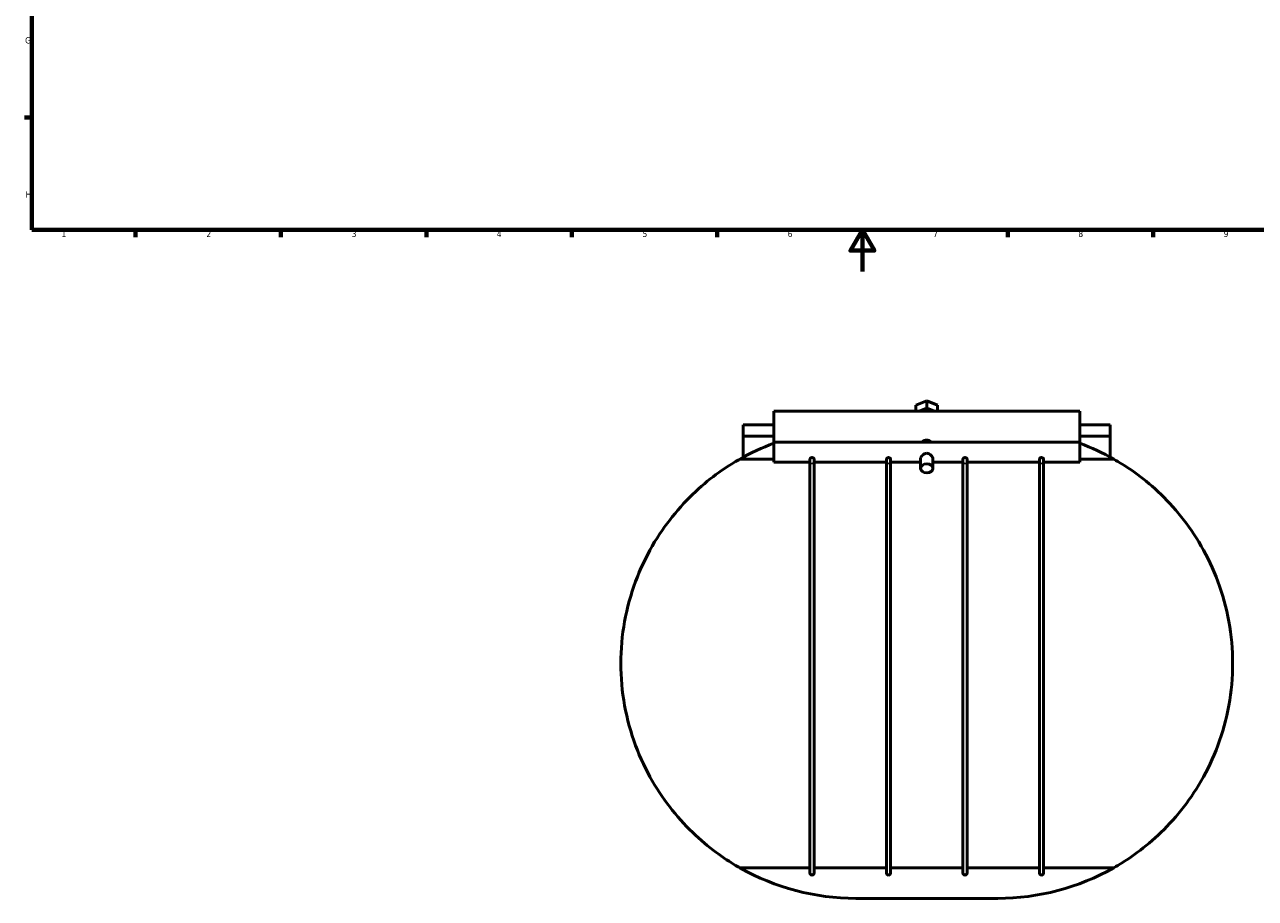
# Model space of a CAD drawing. Header units: millimetres. Extents: x -103 to 1023, y -302 to 1718.
# Tile 1 of 6: x 17 to 610, y -302 to 119. Entities that reach past the tile are written whole.
import ezdxf

# ---------------------------------------------------------------- set-up
doc = ezdxf.new("R2010")
doc.units = ezdxf.units.MM
for name, color, linetype, lineweight in [('Border (ANSI)', 7, 'Continuous', 70), ('Visible (ANSI)', 7, 'Continuous', 50), ('Visible Narrow (ANSI)', 7, 'Continuous', 35)]:
    doc.layers.add(name, color=color, linetype=linetype, lineweight=lineweight)
doc.styles.add('Note Text (ANSI)', font='tahoma.ttf')

# ---------------------------------------------------------------- blocks, each defined once
blk = doc.blocks.new('Borders Default Border')
at = {"layer": 'Border (ANSI)'}
for p, q in [((20, 74.25), (16.55, 74.25)), ((70.08, 20), (70.08, 16.55)), ((140.17, 20), (140.17, 16.55)), ((210.25, 20), (210.25, 16.55)), ((280.33, 20), (280.33, 16.55)), ((350.42, 20), (350.42, 16.55)), ((490.58, 20), (490.58, 16.55)), ((560.67, 20), (560.67, 16.55))]:
    blk.add_line(p, q, dxfattribs=at)
at = {"layer": 'Border (ANSI)', "flags": 128}
for points in [[(20, 20), (20, 574), (821, 574), (821, 20), (20, 20)], [(420.5, 0), (420.5, 20), (414.73, 10), (426.27, 10), (420.5, 20)]]:
    blk.add_lwpolyline(points, dxfattribs=at)
at = {"layer": 'Border (ANSI)', "char_height": 3.05, "attachment_point": 7, "style": 'Note Text (ANSI)'}
for s, insert in [('G', (16.81, 109.79)), ('H', (16.97, 35.6)), ('1', (34.35, 16.55)), ('2', (104.2, 16.55)), ('3', (174.26, 16.49)), ('4', (244.23, 16.55)), ('5', (314.48, 16.49)), ('6', (384.49, 16.49)), ('7', (454.6, 16.55)), ('8', (524.63, 16.48)), ('9', (594.7, 16.49))]:
    blk.add_mtext(s, dxfattribs=dict(at, insert=insert))

msp = doc.modelspace()

# ---------------------------------------------------------------- linework, layer by layer
at = {"layer": 'Visible (ANSI)'}
for p, q in [((446.34, -64.54), (451.536, -62.419)), ((446.34, -67.385), (446.34, -64.54)), ((451.536, -62.419), (456.732, -64.54)), ((451.536, -65.954), (451.536, -62.419)), ((456.732, -64.54), (456.732, -67.385)), ((377.786, -67.385), (377.786, -82.368)), ((377.786, -67.385), (525.286, -67.385)), ((451.536, -65.954), (448.031, -67.385)), ((455.041, -67.385), (451.536, -65.954)), ((525.286, -82.368), (525.286, -67.385)), ((377.786, -73.992), (363.036, -73.992)), ((363.036, -73.992), (363.036, -79.425)), ((540.036, -73.992), (525.286, -73.992)), ((540.036, -79.425), (540.036, -73.992)), ((363.036, -89.58), (363.036, -79.425)), ((377.786, -79.425), (363.036, -79.425)), ((377.786, -82.368), (377.786, -91.968)), ((377.786, -82.368), (525.286, -82.368)), ((540.036, -79.425), (525.286, -79.425)), ((525.286, -91.968), (525.286, -82.368)), ((540.036, -79.425), (540.036, -89.58)), ((377.786, -90.512), (361.362, -90.512)), ((377.786, -91.968), (395.223, -91.968)), ((395.223, -90.561), (395.223, -93.526)), ((395.223, -93.526), (395.223, -289.992)), ((397.223, -93.526), (397.223, -90.561)), ((397.223, -91.968), (432.098, -91.968)), ((397.223, -289.992), (397.223, -93.526)), ((432.098, -90.561), (432.098, -93.526)), ((432.098, -93.526), (432.098, -289.992)), ((434.098, -93.526), (434.098, -90.561)), ((434.098, -91.968), (448.536, -91.968)), ((434.098, -289.992), (434.098, -93.526)), ((448.536, -94.946), (448.536, -90.562)), ((454.536, -94.946), (454.536, -90.562)), ((454.536, -91.968), (468.973, -91.968)), ((468.973, -90.561), (468.973, -93.526)), ((468.973, -93.526), (468.973, -289.992)), ((470.973, -93.526), (470.973, -90.561)), ((470.973, -91.968), (505.848, -91.968)), ((470.973, -289.992), (470.973, -93.526)), ((505.848, -90.561), (505.848, -93.526)), ((505.848, -93.526), (505.848, -289.992)), ((507.848, -93.526), (507.848, -90.561)), ((507.848, -91.968), (525.286, -91.968)), ((507.848, -289.992), (507.848, -93.526)), ((541.709, -90.512), (525.286, -90.512)), ((361.362, -287.473), (395.223, -287.473)), ((397.223, -287.473), (432.098, -287.473)), ((434.098, -287.473), (468.973, -287.473)), ((470.973, -287.473), (505.848, -287.473)), ((507.848, -287.473), (541.709, -287.473)), ((485.783, -302.245), (417.289, -302.245))]:
    msp.add_line(p, q, dxfattribs=at)
for centre, radius, start, end in [((417.289, -188.992), 113.253, 110.414088, 119.591846), ((485.783, -188.992), 113.253, 60.408154, 69.585912), ((417.289, -188.992), 113.253, 240.408154, 270), ((396.223, -289.992), 1, 180, 0), ((433.098, -289.992), 1, 180, 0), ((469.973, -289.992), 1, 180, 0), ((485.783, -188.992), 113.253, 270, 299.591846), ((506.848, -289.992), 1, 180, 0)]:
    msp.add_arc(centre, radius, start, end, dxfattribs=at)
msp.add_ellipse((451.536, -94.946), major_axis=(3, 0), ratio=0.7071068, dxfattribs=at)
for points, knots in [([(449.148, -82.368), (449.231, -82.275), (449.321, -82.187), (449.68, -81.876), (450.015, -81.667), (450.753, -81.385), (451.156, -81.312), (451.536, -81.312), (451.915, -81.312), (452.318, -81.385), (453.057, -81.667), (453.392, -81.876), (453.751, -82.187), (453.841, -82.275), (453.924, -82.368)], [1.55330104, 1.55330104, 1.55330104, 1.55330104, 1.59363861, 1.59363861, 1.70749294, 1.70749294, 1.82134726, 1.82134726, 1.82134726, 1.93520159, 1.93520159, 2.04905591, 2.04905591, 2.08939349, 2.08939349, 2.08939349, 2.08939349]), ([(448.536, -90.562), (448.536, -90.287), (448.616, -89.963), (448.926, -89.312), (449.155, -88.986), (449.676, -88.436), (450.006, -88.173), (450.739, -87.801), (451.144, -87.696), (451.536, -87.696)], [1.40367284, 1.40367284, 1.40367284, 1.40367284, 1.52018155, 1.52018155, 1.63669026, 1.63669026, 1.75412702, 1.75412702, 1.87156378, 1.87156378, 1.87156378, 1.87156378]), ([(451.536, -87.696), (451.927, -87.696), (452.333, -87.801), (453.066, -88.173), (453.396, -88.436), (453.917, -88.986), (454.146, -89.312), (454.456, -89.963), (454.536, -90.287), (454.536, -90.562)], [0, 0, 0, 0, 0.11743676, 0.11743676, 0.23487353, 0.23487353, 0.35138224, 0.35138224, 0.46789095, 0.46789095, 0.46789095, 0.46789095]), ([(304.036, -188.992), (304.036, -182.272), (304.645, -175.45), (307.06, -162.128), (308.865, -155.628), (313.419, -143.385), (316.172, -137.629), (322.221, -127.146), (325.516, -122.418), (332.347, -113.873), (336.159, -109.798), (343.84, -102.627), (347.711, -99.527), (354.777, -94.454), (357.972, -92.478), (360.687, -90.897), (361.037, -90.697), (361.362, -90.512)], [16.6590564, 16.6590564, 16.6590564, 16.6590564, 18.6750453, 18.6750453, 20.6910342, 20.6910342, 22.7070231, 22.7070231, 24.723012, 24.723012, 26.8717872, 26.8717872, 29.0205624, 29.0205624, 31.1693375, 31.1693375, 31.5101525, 31.5101525, 31.5101525, 31.5101525]), ([(395.223, -90.561), (395.223, -90.471), (395.248, -90.378), (395.343, -90.198), (395.413, -90.112), (395.591, -89.961), (395.7, -89.897), (395.939, -89.808), (396.068, -89.783), (396.207, -89.78), (396.215, -89.78), (396.223, -89.78)], [0.63207682, 0.63207682, 0.63207682, 0.63207682, 0.67030367, 0.67030367, 0.70885044, 0.70885044, 0.74837176, 0.74837176, 0.78758527, 0.78758527, 0.79009051, 0.79009051, 0.79009051, 0.79009051]), ([(396.223, -89.78), (396.342, -89.78), (396.46, -89.798), (396.691, -89.871), (396.801, -89.928), (396.993, -90.07), (397.072, -90.155), (397.184, -90.337), (397.216, -90.432), (397.223, -90.538), (397.223, -90.55), (397.223, -90.561)], [0.15801369, 0.15801369, 0.15801369, 0.15801369, 0.1936797, 0.1936797, 0.23222966, 0.23222966, 0.27181408, 0.27181408, 0.31099101, 0.31099101, 0.3160229, 0.3160229, 0.3160229, 0.3160229]), ([(432.098, -90.561), (432.098, -90.471), (432.123, -90.378), (432.218, -90.198), (432.288, -90.112), (432.466, -89.961), (432.575, -89.897), (432.814, -89.808), (432.943, -89.783), (433.082, -89.78), (433.09, -89.78), (433.098, -89.78)], [0.63207682, 0.63207682, 0.63207682, 0.63207682, 0.67030367, 0.67030367, 0.70885044, 0.70885044, 0.74837176, 0.74837176, 0.78758527, 0.78758527, 0.79009051, 0.79009051, 0.79009051, 0.79009051]), ([(433.098, -89.78), (433.217, -89.78), (433.335, -89.798), (433.566, -89.871), (433.676, -89.928), (433.868, -90.07), (433.947, -90.155), (434.059, -90.337), (434.091, -90.432), (434.098, -90.538), (434.098, -90.55), (434.098, -90.561)], [0.15801369, 0.15801369, 0.15801369, 0.15801369, 0.1936797, 0.1936797, 0.23222966, 0.23222966, 0.27181408, 0.27181408, 0.31099101, 0.31099101, 0.3160229, 0.3160229, 0.3160229, 0.3160229]), ([(468.973, -90.561), (468.973, -90.471), (468.998, -90.378), (469.093, -90.198), (469.163, -90.112), (469.341, -89.961), (469.45, -89.897), (469.689, -89.808), (469.818, -89.783), (469.957, -89.78), (469.965, -89.78), (469.973, -89.78)], [0.63207682, 0.63207682, 0.63207682, 0.63207682, 0.67030367, 0.67030367, 0.70885044, 0.70885044, 0.74837176, 0.74837176, 0.78758527, 0.78758527, 0.79009051, 0.79009051, 0.79009051, 0.79009051]), ([(469.973, -89.78), (470.092, -89.78), (470.21, -89.798), (470.441, -89.871), (470.551, -89.928), (470.743, -90.07), (470.822, -90.155), (470.934, -90.337), (470.966, -90.432), (470.973, -90.538), (470.973, -90.55), (470.973, -90.561)], [0.15801369, 0.15801369, 0.15801369, 0.15801369, 0.1936797, 0.1936797, 0.23222966, 0.23222966, 0.27181408, 0.27181408, 0.31099101, 0.31099101, 0.3160229, 0.3160229, 0.3160229, 0.3160229]), ([(505.848, -90.561), (505.848, -90.471), (505.873, -90.378), (505.968, -90.198), (506.038, -90.112), (506.216, -89.961), (506.325, -89.897), (506.564, -89.808), (506.693, -89.783), (506.832, -89.78), (506.84, -89.78), (506.848, -89.78)], [0.63207682, 0.63207682, 0.63207682, 0.63207682, 0.67030367, 0.67030367, 0.70885044, 0.70885044, 0.74837176, 0.74837176, 0.78758527, 0.78758527, 0.79009051, 0.79009051, 0.79009051, 0.79009051]), ([(506.848, -89.78), (506.967, -89.78), (507.085, -89.798), (507.316, -89.871), (507.426, -89.928), (507.618, -90.07), (507.697, -90.155), (507.809, -90.337), (507.841, -90.432), (507.848, -90.538), (507.848, -90.55), (507.848, -90.561)], [0.15801369, 0.15801369, 0.15801369, 0.15801369, 0.1936797, 0.1936797, 0.23222966, 0.23222966, 0.27181408, 0.27181408, 0.31099101, 0.31099101, 0.3160229, 0.3160229, 0.3160229, 0.3160229]), ([(541.709, -90.512), (542.035, -90.697), (542.385, -90.897), (545.099, -92.478), (548.294, -94.454), (555.361, -99.527), (559.232, -102.627), (566.913, -109.798), (570.725, -113.873), (577.555, -122.418), (580.851, -127.146), (586.9, -137.629), (589.652, -143.385), (594.206, -155.628), (596.012, -162.128), (598.427, -175.45), (599.036, -182.272), (599.036, -188.992)], [35.1260729, 35.1260729, 35.1260729, 35.1260729, 35.4668879, 35.4668879, 37.6156631, 37.6156631, 39.7644382, 39.7644382, 41.9132134, 41.9132134, 43.9292023, 43.9292023, 45.9451913, 45.9451913, 47.9611802, 47.9611802, 49.9771691, 49.9771691, 49.9771691, 49.9771691]), ([(361.362, -287.473), (361.037, -287.288), (360.687, -287.088), (357.972, -285.507), (354.777, -283.531), (347.711, -278.458), (343.84, -275.358), (336.159, -268.187), (332.347, -264.112), (325.516, -255.566), (322.221, -250.839), (316.172, -240.356), (313.419, -234.599), (308.865, -222.357), (307.06, -215.857), (304.645, -202.534), (304.036, -195.712), (304.036, -188.992)], [1.8079602, 1.8079602, 1.8079602, 1.8079602, 2.1487752, 2.1487752, 4.2975504, 4.2975504, 6.4463255, 6.4463255, 8.5951007, 8.5951007, 10.6110896, 10.6110896, 12.6270785, 12.6270785, 14.6430674, 14.6430674, 16.6590564, 16.6590564, 16.6590564, 16.6590564]), ([(599.036, -188.992), (599.036, -195.712), (598.427, -202.534), (596.012, -215.857), (594.206, -222.357), (589.652, -234.599), (586.9, -240.356), (580.851, -250.839), (577.555, -255.566), (570.725, -264.112), (566.913, -268.187), (559.232, -275.358), (555.361, -278.458), (548.294, -283.531), (545.099, -285.507), (542.385, -287.088), (542.035, -287.288), (541.709, -287.473)], [49.9771691, 49.9771691, 49.9771691, 49.9771691, 51.993158, 51.993158, 54.0091469, 54.0091469, 56.0251358, 56.0251358, 58.0411247, 58.0411247, 60.1898999, 60.1898999, 62.3386751, 62.3386751, 64.4874503, 64.4874503, 64.8282652, 64.8282652, 64.8282652, 64.8282652])]:
    msp.add_open_spline(points, degree=3, knots=knots, dxfattribs=at)
at = {"layer": 'Visible Narrow (ANSI)'}
for centre, major_axis, start_param, end_param in [((396.223, -93.526), (1, 0), 0.1570796, 2.984513), ((433.098, -93.526), (1, 0), 0.1570796, 2.984513), ((469.973, -93.526), (-1, 0), 3.2986723, 6.1261057), ((506.848, -93.526), (-1, 0), 3.2986723, 6.1261057)]:
    msp.add_ellipse(centre, major_axis=major_axis, ratio=0.9452167, start_param=start_param, end_param=end_param, dxfattribs=at)

# ---------------------------------------------------------------- block references
msp.add_blockref('Borders Default Border', (0, 0))

doc.saveas('drawing.dxf')
